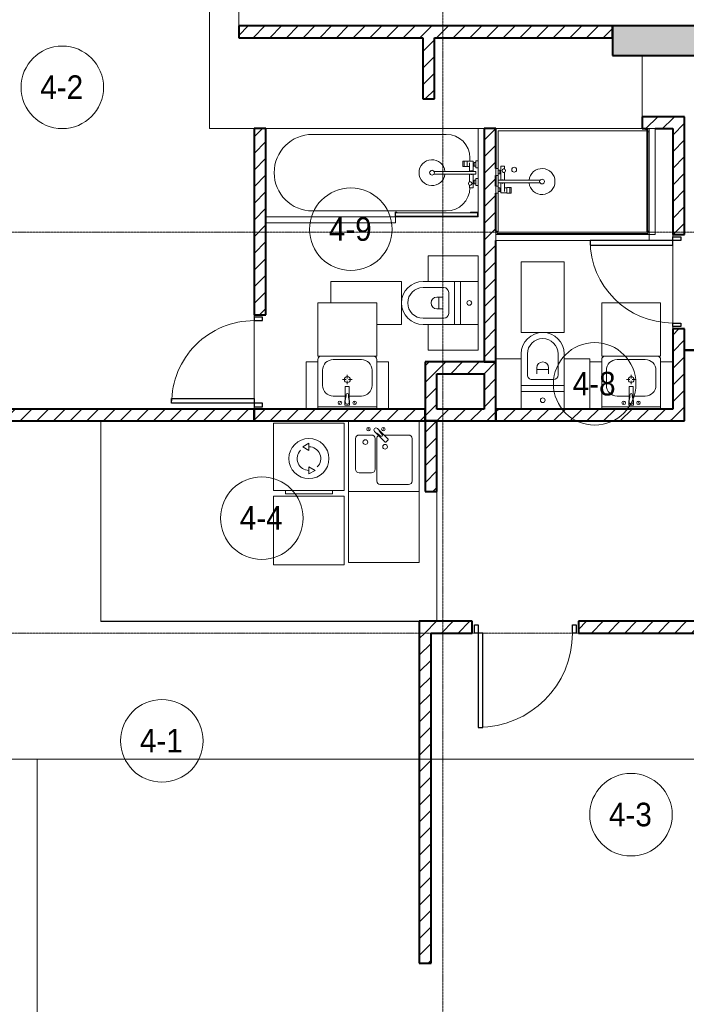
# Model space of a CAD drawing. Header units: millimetres. Extents: x 5617 to 132318, y 7718 to 193536.
# Tile 7 of 81: x 30072 to 35726, y 15652 to 24002. Entities that reach past the tile are written whole.
import ezdxf

# ---------------------------------------------------------------- set-up
doc = ezdxf.new("R2010")
doc.units = ezdxf.units.MM
doc.linetypes.add('ADSK_Линия сетки', pattern=[25, 20, -2.5, 0, -2.5])
doc.linetypes.add('Линия сетки', pattern=[25, 20, -2.5, 0, -2.5])
for name, color, linetype, lineweight in [('Двери', 7, 'Continuous', 18), ('Марки помещений', 7, 'Continuous', 20), ('Мебель', 7, 'Continuous', 18), ('Оси', 7, 'Continuous', 9), ('Перекрытия', 7, 'Continuous', 18), ('Сантехнические приборы', 7, 'Continuous', 18), ('Стены', 7, 'Continuous', 18), ('Стены разрез', 7, 'Continuous', 40), ('Стены штриховка', 7, 'Continuous', 40), ('Форма', 7, 'Continuous', 18), ('Электрооборудование', 7, 'Continuous', 18)]:
    doc.layers.add(name, color=color, linetype=linetype, lineweight=lineweight)
doc.styles.add('Arial_3', font='arial.ttf', dxfattribs={"width": 0.9, "height": 200})
pattern_1 = [(45, (0, 0), (-70.71068, 70.71068), [])]

# ---------------------------------------------------------------- blocks, each defined once
blk = doc.blocks.new('A_DOR_Door - Вн_3_Одинарная_900x2100-3023097-МКСС_К4_L13_45_000_')
at = {"layer": 'Двери', "color": 253, "lineweight": 30, "true_color": 0xaaaaaa}
for p, q in [((-430, 20), (-400, 20)), ((-430, -50), (-430, 20)), ((-400, 20), (-400, -50)), ((400, -50), (400, 20)), ((400, 20), (430, 20)), ((430, 20), (430, -50)), ((-400, -50), (-430, -50)), ((-400, -50), (-400, -850)), ((-360, -50), (-400, -50)), ((-400, -50), (-400, -850)), ((-360, -850), (-360, -50)), ((430, -50), (400, -50)), ((-400, -850), (-360, -850))]:
    blk.add_line(p, q, dxfattribs=at)
at = {"layer": 'Двери', "color": 254, "lineweight": 9, "true_color": 0xd4d4d4}
blk.add_arc((-400, -50), 800, 270, 0, dxfattribs=at)
blk = doc.blocks.new('A_DOR_Door - Вн_3_Одинарная_800x2100-3022588-МКСС_К4_L13_45_000_')
at = {"layer": 'Двери', "color": 253, "lineweight": 30, "true_color": 0xaaaaaa}
for p, q in [((-350, 50), (-350, 750)), ((-350, 750), (-310, 750)), ((-350, 50), (-350, 750)), ((-310, 750), (-310, 50)), ((-380, 50), (-380, -20)), ((-350, 50), (-380, 50)), ((-310, 50), (-350, 50)), ((-350, -20), (-350, 50)), ((380, 50), (350, 50)), ((350, 50), (350, -20)), ((380, -20), (380, 50)), ((-380, -20), (-350, -20)), ((350, -20), (380, -20))]:
    blk.add_line(p, q, dxfattribs=at)
at = {"layer": 'Двери', "color": 254, "lineweight": 9, "true_color": 0xd4d4d4}
blk.add_arc((-350, 50), 700, 360, 90, dxfattribs=at)
blk = doc.blocks.new('A_DOR_Door - Вн_3_Одинарная_800x2100-3022948-МКСС_К4_L13_45_000_')
at = {"layer": 'Двери', "color": 253, "lineweight": 30, "true_color": 0xaaaaaa}
for p, q in [((-380, 20), (-350, 20)), ((-380, -50), (-380, 20)), ((-350, 20), (-350, -50)), ((350, -50), (350, 20)), ((350, 20), (380, 20)), ((380, 20), (380, -50)), ((-350, -50), (-380, -50)), ((-350, -50), (-350, -750)), ((-310, -50), (-350, -50)), ((-350, -50), (-350, -750)), ((-310, -750), (-310, -50)), ((380, -50), (350, -50)), ((-350, -750), (-310, -750))]:
    blk.add_line(p, q, dxfattribs=at)
at = {"layer": 'Двери', "color": 254, "lineweight": 9, "true_color": 0xd4d4d4}
blk.add_arc((-350, -50), 700, 270, 0, dxfattribs=at)
blk = doc.blocks.new('MR_Душевой поддон - Санузел с душем_900х1300-2515856-МКСС_К4_L13_45_000_')
at = {"layer": 'Сантехнические приборы', "color": 253, "true_color": 0xaaaaaa}
for p, q in [((-70, 0), (-100, 0)), ((-70, -10), (-70, 0)), ((310, 0), (250.2, 0)), ((250.2, 0), (250.2, -20)), ((310, -20), (310, 0)), ((459.8, 0), (400, 0)), ((400, 0), (400, -20)), ((459.8, -20), (459.8, 0)), ((-100, -30), (-90, -30)), ((-90, -30), (-90, -10)), ((-90, -10), (-70, -10)), ((-80, -10), (-90, -10)), ((-90, -10), (-90, -1290)), ((-80, -1280), (-80, -10)), ((250.2, -20), (-80, -20)), ((250.2, -20), (310, -20)), ((266.7, -42), (253.8, -42)), ((253.8, -42), (253.8, -92.5)), ((296, -20), (264, -20)), ((264, -20), (264, -34)), ((264, -34), (296, -34)), ((293.6, -34), (266.7, -34)), ((266.7, -34), (266.7, -42)), ((338.7, -42), (266.7, -42)), ((266.7, -42), (293.6, -42)), ((266.7, -73.7), (338.7, -73.7)), ((293.6, -42), (293.6, -34)), ((296, -34), (296, -20)), ((296.6, -92.5), (296.6, -73.7)), ((338.7, -20), (310, -20)), ((361.3, -20), (338.7, -20)), ((338.7, -20), (338.7, -375.1)), ((400, -20), (361.3, -20)), ((361.3, -375.1), (361.3, -20)), ((479.1, -42), (361.3, -42)), ((361.3, -73.7), (428.7, -73.7)), ((400, -20), (459.8, -20)), ((446, -20), (414, -20)), ((414, -20), (414, -34)), ((414, -34), (446, -34)), ((443.3, -34), (416.4, -34)), ((416.4, -34), (416.4, -42)), ((416.4, -42), (443.3, -42)), ((443.3, -42), (443.3, -34)), ((446, -34), (446, -20)), ((455.7, -73.7), (479.1, -73.7)), ((780, -20), (459.8, -20)), ((479.1, -73.7), (479.1, -42)), ((780, -1280), (780, -20)), ((800, -1240), (800, 0)), ((298.9, -92.5), (251.9, -92.5)), ((251.9, -92.5), (251.9, -120)), ((251.9, -120), (298.9, -120)), ((298.9, -120), (251.9, -120)), ((251.9, -120), (251.9, -129.1)), ((251.9, -129.1), (298.9, -129.1)), ((253.8, -92.5), (296.6, -92.5)), ((298.9, -120), (298.9, -92.5)), ((298.9, -129.1), (298.9, -120)), ((-90, -1270), (-100, -1270)), ((-90, -1290), (-90, -1270)), ((-70, -1290), (-90, -1290)), ((-90, -1290), (790, -1290)), ((790, -1280), (-80, -1280)), ((-70, -1300), (-70, -1290)), ((790, -1290), (770, -1290)), ((770, -1290), (770, -1300)), ((800, -1270), (790, -1270)), ((790, -1270), (790, -1290)), ((790, -1290), (790, -1280)), ((800, -1300), (800, -1270))]:
    blk.add_line(p, q, dxfattribs=at)
for centre, radius, start, end in [((350, -56.1), 15.5, 137.00933, 222.99067), ((350, -56.1), 15.5, 317.00933, 42.99067), ((442.2, -67.2), 15, 334.04828, 205.95172), ((442.2, -67.2), 15, 0, 180), ((442.2, -67.2), 15, 180, 360), ((450, -155.2), 20.9, 0, 180), ((450, -155.2), 20.9, 180, 0), ((350, -391.5), 110, 95.91598, 84.08402), ((350, -391.5), 20, 0, 180), ((350, -391.5), 20, 180, 360), ((350, -391.5), 20, 55.4667, 124.5333)]:
    blk.add_arc(centre, radius, start, end, dxfattribs=at)
blk = doc.blocks.new('MR_Зона обслуживания - MR_Зона обслуживания-2638758-МКСС_К4_L13_45_000_')
at = {"layer": 'Мебель', "lineweight": 9}
for p, q in [((450, 0), (-450, 0)), ((-450, 0), (-450, -50)), ((450, -50), (450, 0)), ((-450, -50), (450, -50))]:
    blk.add_line(p, q, dxfattribs=at)
blk = doc.blocks.new('MR_Зона обслуживания - MR_Зона обслуживания-2638770-МКСС_К4_L13_45_000_')
at = {"layer": 'Мебель', "lineweight": 9}
for p, q in [((650, 0), (-650, 0)), ((-650, 0), (-650, -50)), ((650, -50), (650, 0)), ((-650, -50), (150, -50))]:
    blk.add_line(p, q, dxfattribs=at)
blk = doc.blocks.new('MR_Стиральная машина - Стиральная машина_600-V24-МКСС_К4_L13_45_000_')
at = {"layer": 'Электрооборудование', "color": 253, "true_color": 0xaaaaaa}
for p, q in [((300, 0), (-300, 0)), ((-300, 0), (-300, -570)), ((300, -570), (300, 0)), ((0, -170), (-52, -200)), ((-52, -200), (0, -230)), ((0, -230), (0, -170)), ((0, -370), (0, -430)), ((52, -400), (0, -370)), ((0, -430), (52, -400)), ((-300, -570), (300, -570)), ((-200, -570), (-200, -600)), ((200, -600), (200, -570)), ((-200, -600), (200, -600))]:
    blk.add_line(p, q, dxfattribs=at)
for radius, start, end in [(170, 360, 180), (100, 135, 270), (100, 315, 90), (170, 180, 360)]:
    blk.add_arc((0, -300), radius, start, end, dxfattribs=at)
blk = doc.blocks.new('MR_Зона обслуживания - MR_Зона обслуживания-2638756-МКСС_К4_L13_45_000_')
at = {"layer": 'Мебель', "lineweight": 9}
for p, q in [((300, 0), (-300, 0)), ((-300, 0), (-300, -580)), ((300, -580), (300, 0)), ((-300, -580), (300, -580))]:
    blk.add_line(p, q, dxfattribs=at)
blk = doc.blocks.new('MR_Унитаз напольный - Санузел с ванной-V25-МКСС_К4_L13_45_000_')
at = {"layer": 'Сантехнические приборы', "color": 253, "true_color": 0xaaaaaa}
for p, q in [((-182.5, 200), (-182.5, 50)), ((182.5, 50), (182.5, 200)), ((-182.5, 50), (182.5, 50)), ((182.5, 50), (-182.5, 50)), ((-182.5, 50), (-182.5, 0)), ((-182.5, 0), (182.5, 0)), ((182.5, 0), (182.5, 50)), ((182.5, 0), (-182.5, 0)), ((-182.5, 0), (-182.5, -267.5)), ((-90, -50), (90, -50)), ((182.5, -267.5), (182.5, 0)), ((-130, -267.5), (-130, -90)), ((-50, -150), (-50, -100)), ((-50, -135), (50, -135)), ((50, -100), (50, -150)), ((130, -90), (130, -267.5))]:
    blk.add_line(p, q, dxfattribs=at)
for centre, radius, start, end in [((0, 125), 20, 0, 180), ((0, 125), 20, 180, 0), ((-90, -90), 40, 90, 180), ((90, -90), 40, 360, 90), ((0, -150), 50, 180, 0), ((0, -267.5), 182.5, 180, 360), ((0, -267.5), 130, 180, 0)]:
    blk.add_arc(centre, radius, start, end, dxfattribs=at)
blk = doc.blocks.new('MR_Зона обслуживания - MR_Зона обслуживания-2638726-МКСС_К4_L13_45_000_')
at = {"layer": 'Мебель', "lineweight": 9}
for p, q in [((182.5, 0), (-182.5, 0)), ((-182.5, 0), (-182.5, -600)), ((182.5, -600), (182.5, 0)), ((-182.5, -600), (182.5, -600))]:
    blk.add_line(p, q, dxfattribs=at)
blk = doc.blocks.new('MR_Зона обслуживания - MR_Зона обслуживания-V26-МКСС_К4_L13_45_000_')
at = {"layer": 'Мебель', "lineweight": 9}
blk.add_line((-108.8, -425), (106.3, -425), dxfattribs=at)
blk = doc.blocks.new('MR_Зона обслуживания - MR_Зона обслуживания-V27-МКСС_К4_L13_45_000_')
at = {"layer": 'Мебель', "lineweight": 9}
for p, q in [((-108.75, -400), (-108.75, -425)), ((-108.75, -425), (108.75, -425))]:
    blk.add_line(p, q, dxfattribs=at)
blk = doc.blocks.new('MR_Тумба-Умывальник с зеркалом - Тумба-умывальник_500-V28-МКСС_К4_L13_45_000_')
at = {"layer": 'Сантехнические приборы', "color": 253, "true_color": 0xaaaaaa}
for p, q in [((-250, 400), (-250, 420)), ((-120, 420), (120, 420)), ((250, 420), (250, 400)), ((-210, 200), (-210, 330)), ((0, 290), (0, 260)), ((210, 330), (210, 200)), ((-10, 250), (-40, 250)), ((-17, 73.1), (-17, 187.9)), ((-14, 190.9), (14, 190.9)), ((0, 210), (0, 240)), ((40, 250), (10, 250)), ((17, 187.9), (17, 73.1)), ((-17, 110), (-120, 110)), ((120, 110), (17, 110)), ((-250, 20), (250, 20)), ((-69.7, 39.8), (-55.6, 66.3)), ((-20, 73.1), (-17, 73.1)), ((-20, 33.1), (-20, 73.1)), ((20, 33.1), (-20, 33.1)), ((-17, 60), (-17, 73.1)), ((17, 73.1), (17, 60)), ((17, 73.1), (20, 73.1)), ((20, 73.1), (20, 33.1)), ((69.7, 39.8), (55.6, 66.3))]:
    blk.add_line(p, q, dxfattribs=at)
for centre, radius, start, end in [((-220, 420), 30, 90, 180), ((-120, 330), 90, 90, 180), ((120, 330), 90, 0, 90), ((220, 420), 30, 0, 90), ((0, 250), 25, 360, 180), ((-120, 200), 90, 180, 270), ((0, 250), 25, 180, 360), ((-14, 187.9), 3, 90, 180), ((-14, 187.9), 3, 105, 165), ((14, 187.9), 3, 0, 90), ((14, 187.9), 3, 15, 75), ((120, 200), 90, 270, 0), ((-217.6, 129.9), 208.5, 344.18231, 358.4054), ((0, 124.1), 9.19, 0, 180), ((217.6, 129.9), 208.5, 181.5946, 195.81769), ((-62.7, 53.1), 15, 0, 180), ((-62.7, 53.1), 15, 180, 0), ((0, 60), 17, 180, 0), ((62.7, 53.1), 15, 0, 180), ((62.7, 53.1), 15, 180, 0)]:
    blk.add_arc(centre, radius, start, end, dxfattribs=at)
blk = doc.blocks.new('MR_Зона обслуживания - MR_Зона обслуживания-2638754-МКСС_К4_L13_45_000_')
at = {"layer": 'Мебель', "lineweight": 9}
for p, q in [((250, 450), (-250, 450)), ((-250, 450), (-250, 0)), ((250, 0), (250, 450)), ((-250, 0), (250, 0))]:
    blk.add_line(p, q, dxfattribs=at)
blk = doc.blocks.new('MR_Зона обслуживания - MR_Зона обслуживания-V4-МКСС_К4_L13_45_000_')
at = {"layer": 'Мебель', "lineweight": 9}
for p, q in [((50, 400), (-50, 400)), ((-50, 400), (-50, 0)), ((50, 0), (50, 400))]:
    blk.add_line(p, q, dxfattribs=at)
blk = doc.blocks.new('MR_Ванна - Санузел с ванной_1800x750-2515842-МКСС_К4_L13_45_000_')
at = {"layer": 'Сантехнические приборы', "color": 253, "true_color": 0xaaaaaa}
for p, q in [((900, 0), (-900, 0)), ((900, -275.2), (900, 0)), ((-505, -50), (630, -50)), ((830, -250), (830, -278.8)), ((780, -276.9), (770.9, -276.9)), ((770.9, -276.9), (770.9, -323.9)), ((770.9, -323.9), (780, -323.9)), ((807.5, -276.9), (780, -276.9)), ((780, -276.9), (780, -323.9)), ((780, -323.9), (780, -276.9)), ((780, -323.9), (807.5, -323.9)), ((807.5, -323.9), (807.5, -276.9)), ((858, -278.8), (807.5, -278.8)), ((807.5, -278.8), (807.5, -321.6)), ((807.5, -321.6), (826.3, -321.6)), ((826.3, -291.7), (826.3, -363.7)), ((858, -291.7), (858, -278.8)), ((858, -363.7), (858, -291.7)), ((866, -291.7), (858, -291.7)), ((858, -291.7), (858, -318.6)), ((858, -318.6), (866, -318.6)), ((880, -289), (866, -289)), ((866, -289), (866, -321)), ((866, -318.6), (866, -291.7)), ((866, -321), (880, -321)), ((900, -275.2), (880, -275.2)), ((880, -275.2), (880, -335)), ((880, -321), (880, -289)), ((900, -335), (900, -275.2)), ((880, -363.7), (524.9, -363.7)), ((524.9, -386.3), (880, -386.3)), ((826.3, -386.3), (826.3, -453.7)), ((858, -504.1), (858, -386.3)), ((880, -335), (900, -335)), ((880, -386.3), (880, -363.7)), ((900, -425), (900, -335)), ((826.3, -480.7), (826.3, -504.1)), ((858, -441.4), (858, -468.3)), ((866, -441.4), (858, -441.4)), ((858, -468.3), (866, -468.3)), ((866, -439), (866, -471)), ((880, -439), (866, -439)), ((866, -468.3), (866, -441.4)), ((866, -471), (880, -471)), ((880, -425), (880, -484.8)), ((900, -425), (880, -425)), ((880, -471), (880, -439)), ((880, -484.8), (900, -484.8)), ((900, -484.8), (900, -425)), ((900, -710), (900, -484.8)), ((826.3, -504.1), (858, -504.1)), ((630, -700), (-505, -700)), ((195, -710), (195, -750.1)), ((210, -710), (195, -710)), ((195, -750.1), (210, -750.1)), ((200, -745.1), (200, -715)), ((200, -715), (210, -715)), ((895, -715), (200, -715)), ((200, -715), (200, -745.1)), ((210, -745.1), (200, -745.1)), ((200, -745.1), (895, -745.1)), ((210, -715), (210, -710)), ((210, -750.1), (210, -745.1)), ((210, -750), (885, -750)), ((900, -710), (835, -710)), ((835, -710), (835, -715)), ((835, -715), (895, -715)), ((895, -745.1), (885, -745.1)), ((885, -745.1), (885, -750)), ((885, -750), (900, -750)), ((895, -715), (895, -745.1)), ((895, -745.1), (895, -715)), ((900, -750), (900, -710))]:
    blk.add_line(p, q, dxfattribs=at)
for centre, radius, start, end in [((-505, -375), 325, 90, 270), ((630, -250), 200, 360, 90), ((508.5, -375), 110, 5.91598, 354.08402), ((508.5, -375), 20, 90, 270), ((508.5, -375), 20, 270, 90), ((508.5, -375), 20, 325.4667, 34.5333), ((843.9, -375), 15.5, 47.00933, 132.99067), ((843.9, -375), 15.5, 227.00933, 312.99067), ((832.8, -467.2), 15, 90, 270), ((832.8, -467.2), 15, 244.04828, 115.95172), ((832.8, -467.2), 15, 270, 90), ((630, -500), 200, 270, 358.81432)]:
    blk.add_arc(centre, radius, start, end, dxfattribs=at)
blk = doc.blocks.new('MR_Зона обслуживания - MR_Зона обслуживания-V29-МКСС_К4_L13_45_000_')
at = {"layer": 'Мебель', "lineweight": 9}
for p, q in [((545.1, 0), (-550, 0)), ((-550, -50), (550, -50)), ((550, -50), (550, -0.1))]:
    blk.add_line(p, q, dxfattribs=at)
blk = doc.blocks.new('MR_Унитаз напольный - Санузел с ванной-2638740-МКСС_К4_L13_45_000_')
at = {"layer": 'Сантехнические приборы', "color": 253, "true_color": 0xaaaaaa}
for p, q in [((-182.5, 0), (-182.5, 267.5)), ((-130, 267.5), (-130, 90)), ((130, 90), (130, 267.5)), ((182.5, 267.5), (182.5, 0)), ((-50, 150), (-50, 100)), ((-50, 135), (50, 135)), ((50, 100), (50, 150)), ((182.5, 0), (-182.5, 0)), ((-182.5, -50), (-182.5, 0)), ((-182.5, 0), (182.5, 0)), ((-90, 50), (90, 50)), ((182.5, 0), (182.5, -50)), ((-182.5, -50), (182.5, -50)), ((-182.5, -200), (-182.5, -50)), ((182.5, -50), (-182.5, -50)), ((182.5, -50), (182.5, -200)), ((182.5, -200), (-182.5, -200))]:
    blk.add_line(p, q, dxfattribs=at)
for centre, radius, start, end in [((0, 267.5), 182.5, 0, 180), ((0, 267.5), 130, 360, 180), ((0, 150), 50, 360, 180), ((-90, 90), 40, 180, 270), ((90, 90), 40, 270, 360), ((0, -125), 20, 360, 180), ((0, -125), 20, 180, 360)]:
    blk.add_arc(centre, radius, start, end, dxfattribs=at)
blk = doc.blocks.new('MR_Зона обслуживания - MR_Зона обслуживания-V30-МКСС_К4_L13_45_000_')
at = {"layer": 'Мебель', "lineweight": 9}
for p, q in [((182.5, 600), (0, 600)), ((182.5, 0), (182.5, 600)), ((-182.5, 210), (-182.5, 0)), ((-182.5, 0), (182.5, 0))]:
    blk.add_line(p, q, dxfattribs=at)
blk = doc.blocks.new('MR_Зона обслуживания - MR_Зона обслуживания-2638742-МКСС_К4_L13_45_000_')
at = {"layer": 'Мебель', "lineweight": 9}
for p, q in [((108.75, 425), (-108.75, 425)), ((108.75, 0), (108.75, 425)), ((-108.75, 0), (108.75, 0))]:
    blk.add_line(p, q, dxfattribs=at)
blk = doc.blocks.new('MR_Зона обслуживания - MR_Зона обслуживания-V3-МКСС_К4_L13_45_000_')
at = {"layer": 'Мебель', "lineweight": 9}
for p, q in [((108.75, 425), (-108.75, 425)), ((-108.75, 425), (-108.75, 0)), ((-108.75, 0), (108.75, 0))]:
    blk.add_line(p, q, dxfattribs=at)
blk = doc.blocks.new('MR_Мойка - Кухонная мойка-2515860-МКСС_К4_L13_45_000_')
at = {"layer": 'Сантехнические приборы', "color": 253, "true_color": 0xaaaaaa}
for p, q in [((-300, 50), (-300, -550)), ((-300, 50), (-300, -550)), ((300, -550), (300, 50)), ((-104, -70), (-210, -70)), ((-136.7, -6.7), (-122.6, -33.3)), ((-79, -39), (-69.8, -48.2)), ((-69.8, -48.2), (11.4, -129.4)), ((-45.7, -24.2), (-55, -14.9)), ((35.5, -105.4), (-45.7, -24.2)), ((2.7, -6.7), (-11.4, -33.3)), ((210, -70), (0.1, -70)), ((-240, -100), (-240, -360)), ((-74, -360), (-74, -100)), ((-60, -100), (-60, -460)), ((15.7, -129.4), (35.5, -109.6)), ((240, -460), (240, -100)), ((-210, -390), (-104, -390)), ((-30, -490), (210, -490)), ((-300, -550), (300, -550))]:
    blk.add_line(p, q, dxfattribs=at)
for centre, radius, start, end in [((-210, -100), 30, 90, 180), ((-129.7, -20), 15, 360, 180), ((-129.7, -20), 15, 180, 360), ((-104, -100), 30, 360, 90), ((-67, -26.9), 17, 45, 225), ((-171.5, -230.2), 208.5, 46.5946, 60.81769), ((-30, -100), 30, 118.55106, 180), ((136.3, 77.5), 208.5, 209.18231, 223.4054), ((-21.7, -72.3), 9.19, 225, 45), ((-4.3, -20), 15, 360, 180), ((-4.3, -20), 15, 180, 360), ((210, -100), 30, 360, 90), ((-157, -130), 20, 360, 180), ((-157, -130), 20, 180, 360), ((10, -170), 20, 360, 180), ((13.5, -127.3), 3, 225, 315), ((13.5, -127.3), 3, 225, 315), ((33.3, -107.5), 3, 315, 45), ((33.3, -107.5), 3, 315, 45), ((10, -170), 20, 180, 360), ((-210, -360), 30, 180, 270), ((-104, -360), 30, 270, 360), ((-30, -460), 30, 180, 270), ((210, -460), 30, 270, 360)]:
    blk.add_arc(centre, radius, start, end, dxfattribs=at)
blk = doc.blocks.new('MR_Зона обслуживания - MR_Зона обслуживания-2638748-МКСС_К4_L13_45_000_')
at = {"layer": 'Мебель', "lineweight": 9}
for p, q in [((300, 0), (-300, 0)), ((-300, 0), (-300, -600)), ((300, -600), (300, 0)), ((-300, -600), (300, -600))]:
    blk.add_line(p, q, dxfattribs=at)
blk = doc.blocks.new('135_SLK_K4_AR_rvt-1-МКСС_К4_L13_45_000_')
at = {"layer": 'Стены разрез', "lineweight": 9, "true_color": 0xaaaaaa}
h = blk.add_hatch(dxfattribs=at)
h.set_pattern_fill('FP_3', color=253, style=0, pattern_type=2)
h.set_pattern_definition(pattern_1)
h.paths.add_polyline_path([(100680, 23850), (102190, 23850), (102190, 23950), (99020, 23950), (99020, 23850), (100580, 23850)])
at = {"layer": 'Стены разрез', "lineweight": 18, "true_color": 0xcbcbcb}
h = blk.add_hatch(color=9, dxfattribs=at)
h.paths.add_polyline_path([(102190, 23700), (103250, 23700), (103250, 23950), (102190, 23950), (102190, 23790)])
h.paths.add_polyline_path([(104350, 23700), (105250, 23700), (105250, 23950), (104350, 23950), (104350, 23790)])
at = {"layer": 'Стены разрез', "lineweight": 9, "true_color": 0xaaaaaa}
h = blk.add_hatch(dxfattribs=at)
h.set_pattern_fill('FP_3', color=253, style=0, pattern_type=2)
h.set_pattern_definition(pattern_1)
h.paths.add_polyline_path([(100680, 23330), (100680, 23850), (100580, 23850), (100580, 23330)])
h = blk.add_hatch(dxfattribs=at)
h.set_pattern_fill('FP_3', color=253, style=0, pattern_type=2)
h.set_pattern_definition(pattern_1)
h.paths.add_polyline_path([(102500, 23080), (102700, 23080), (102700, 23180), (102440, 23180), (102440, 23080), (102490, 23080)])
h = blk.add_hatch(dxfattribs=at)
h.set_pattern_fill('FP_3', color=253, style=0, pattern_type=2)
h.set_pattern_definition(pattern_1)
h.paths.add_polyline_path([(102800, 20600), (102800, 21380), (102700, 21380), (102700, 20600)])
h.paths.add_polyline_path([(102700, 22180), (102800, 22180), (102800, 23180), (102700, 23180), (102700, 22956.4)])
h = blk.add_hatch(dxfattribs=at)
h.set_pattern_fill('FP_3', color=253, style=0, pattern_type=2)
h.set_pattern_definition(pattern_1)
h.paths.add_polyline_path([(99150, 20600), (99250, 20600), (99250, 20700), (99150, 20700)])
h.paths.add_polyline_path([(99150, 21500), (99250, 21500), (99250, 23080), (99150, 23080), (99150, 21760.5)])
h = blk.add_hatch(dxfattribs=at)
h.set_pattern_fill('FP_3', color=253, style=0, pattern_type=2)
h.set_pattern_definition(pattern_1)
h.paths.add_polyline_path([(101100, 21100), (101200, 21100), (101200, 23080), (101100, 23080), (101100, 21162.6)])
h = blk.add_hatch(dxfattribs=at)
h.set_pattern_fill('FP_3', color=253, style=0, pattern_type=2)
h.set_pattern_definition(pattern_1)
h.paths.add_polyline_path([(100600, 20600), (100700, 20600), (100700, 21100), (100600, 21100)])
h = blk.add_hatch(dxfattribs=at)
h.set_pattern_fill('FP_3', color=253, style=0, pattern_type=2)
h.set_pattern_definition(pattern_1)
h.paths.add_polyline_path([(100700, 21000), (101100, 21000), (101100, 21100), (100700, 21100)])
h = blk.add_hatch(dxfattribs=at)
h.set_pattern_fill('FP_3', color=253, style=0, pattern_type=2)
h.set_pattern_definition(pattern_1)
h.paths.add_polyline_path([(101200, 20700), (101200, 21100), (101100, 21100), (101100, 20700)])
h = blk.add_hatch(dxfattribs=at)
h.set_pattern_fill('FP_3', color=253, style=0, pattern_type=2)
h.set_pattern_definition(pattern_1)
h.paths.add_polyline_path([(99150, 20600), (99150, 20700), (97000, 20700), (97000, 20600)])
h.paths.add_polyline_path([(96100, 20600), (96100, 20700), (96049.8, 20700), (96049.8, 20600)])
h = blk.add_hatch(dxfattribs=at)
h.set_pattern_fill('FP_3', color=253, style=0, pattern_type=2)
h.set_pattern_definition(pattern_1)
h.paths.add_polyline_path([(100600, 20600), (100600, 20700), (99250, 20700), (99250, 20600), (100445, 20600)])
h = blk.add_hatch(dxfattribs=at)
h.set_pattern_fill('FP_3', color=253, style=0, pattern_type=2)
h.set_pattern_definition(pattern_1)
h.paths.add_polyline_path([(101200, 20600), (101200, 20700), (100700, 20700), (100700, 20600), (100782.3, 20600)])
h = blk.add_hatch(dxfattribs=at)
h.set_pattern_fill('FP_3', color=253, style=0, pattern_type=2)
h.set_pattern_definition(pattern_1)
h.paths.add_polyline_path([(101794.3, 20600), (102700, 20600), (102700, 20700), (101200, 20700), (101200, 20600), (101625.6, 20600)])
h = blk.add_hatch(dxfattribs=at)
h.set_pattern_fill('FP_3', color=253, style=0, pattern_type=2)
h.set_pattern_definition(pattern_1)
h.paths.add_polyline_path([(100700, 20000), (100700, 20600), (100600, 20600), (100600, 20000)])
h = blk.add_hatch(dxfattribs=at)
h.set_pattern_fill('FP_3', color=253, style=0, pattern_type=2)
h.set_pattern_definition(pattern_1)
h.paths.add_polyline_path([(104350, 18800), (104350, 18900), (101900, 18900), (101900, 18800), (102131.6, 18800)])
h.paths.add_polyline_path([(100550, 18800), (101000, 18800), (101000, 18900), (100550, 18900)])
h = blk.add_hatch(dxfattribs=at)
h.set_pattern_fill('FP_3', color=253, style=0, pattern_type=2)
h.set_pattern_definition(pattern_1)
h.paths.add_polyline_path([(100650, 16000), (100650, 18800), (100550, 18800), (100550, 16000)])
at = {"layer": 'Перекрытия', "color": 253, "true_color": 0xaaaaaa}
for p, q in [((99020, 25550), (99020, 23950)), ((98770, 23080), (98770, 24150)), ((102440, 23700), (102440, 23180)), ((99150, 23080), (98770, 23080)), ((101100, 23080), (99250, 23080)), ((102440, 23080), (101200, 23080)), ((102700, 22180), (102700, 22160)), ((102700, 22160), (102700, 22180)), ((102700, 22090), (102700, 21430)), ((102700, 21430), (102700, 22090)), ((99150, 21480), (99150, 21500)), ((99150, 21500), (99150, 21480)), ((99150, 20790), (99150, 21450)), ((99150, 21450), (99150, 20790)), ((102700, 21400), (102700, 21380)), ((102700, 21380), (102700, 21400)), ((99150, 20700), (99150, 20720)), ((99150, 20720), (99150, 20700))]:
    blk.add_line(p, q, dxfattribs=at)
at = {"layer": 'Стены', "color": 253, "true_color": 0xaaaaaa}
for p, q in [((97849.6, 18900.4), (97849.6, 20600)), ((97850.4, 20600), (97850.4, 18900.4)), ((100699.6, 18900), (100699.6, 20000)), ((100700.4, 20000), (100700.4, 18900)), ((97849.6, 18900.4), (97849.6, 18899.6)), ((100550, 18899.6), (97849.6, 18899.6)), ((97850.4, 18900.4), (100550, 18900.4))]:
    blk.add_line(p, q, dxfattribs=at)
at = {"layer": 'Стены разрез', "color": 253, "true_color": 0xaaaaaa}
for p, q in [((102190, 23950), (99020, 23950)), ((99020, 23950), (99020, 23850)), ((103250, 23950), (102190, 23950)), ((102190, 23950), (102190, 23700)), ((102190, 23850), (102190, 23950)), ((99020, 23850), (100580, 23850)), ((100580, 23850), (100580, 23330)), ((100680, 23850), (102190, 23850)), ((100680, 23330), (100680, 23850)), ((102190, 23700), (103250, 23700)), ((100580, 23330), (100680, 23330)), ((102700, 23180), (102440, 23180)), ((102440, 23180), (102440, 23080)), ((102800, 23180), (102700, 23180)), ((102800, 22180), (102800, 23180)), ((99150, 23080), (99150, 21500)), ((99250, 23080), (99150, 23080)), ((99250, 21500), (99250, 23080)), ((101100, 23080), (101100, 21100)), ((101200, 23080), (101100, 23080)), ((101200, 22739.8), (101200, 23080)), ((102440, 23080), (102470, 23080)), ((102550, 23080), (102700, 23080)), ((102700, 23080), (102700, 22180)), ((101200, 22590), (101200, 22680)), ((101200, 22210), (101200, 22530.2)), ((102700, 22180), (102800, 22180)), ((101200, 21100), (101200, 22130)), ((99150, 21500), (99250, 21500)), ((102700, 21380), (102700, 20700)), ((102800, 21380), (102700, 21380)), ((102800, 21200.4), (102800, 21380)), ((104350, 21200.4), (102800, 21200.4)), ((102800, 20600), (102800, 21199.6)), ((102800, 21199.6), (104350, 21199.6)), ((100600, 21100), (100600, 20600)), ((100700, 21100), (100600, 21100)), ((101100, 21100), (100700, 21100)), ((101100, 21100), (101200, 21100)), ((101200, 21100), (101100, 21100)), ((101200, 20700), (101200, 21100)), ((100700, 21000), (101100, 21000)), ((100700, 20700), (100700, 21000)), ((101100, 21000), (101100, 20700)), ((99150, 20700), (97000, 20700)), ((99150, 20700), (99150, 20600)), ((99250, 20700), (99150, 20700)), ((99150, 20600), (99150, 20700)), ((100600, 20700), (99250, 20700)), ((100600, 20600), (100600, 20700)), ((101100, 20700), (100700, 20700)), ((101200, 20600), (101200, 20700)), ((102700, 20700), (101200, 20700)), ((101200, 20700), (101200, 20600)), ((97000, 20600), (99150, 20600)), ((99150, 20600), (99250, 20600)), ((99250, 20600), (100600, 20600)), ((100600, 20600), (100700, 20600)), ((100600, 20600), (100600, 20000)), ((100700, 20600), (100600, 20600)), ((100700, 20600), (101200, 20600)), ((100700, 20000), (100700, 20600)), ((101200, 20600), (102700, 20600)), ((102700, 20600), (102800, 20600)), ((100600, 20000), (100700, 20000)), ((101000, 18900), (100550, 18900)), ((100550, 18900), (100550, 18800)), ((101000, 18800), (101000, 18900)), ((104350, 18900), (101900, 18900)), ((101900, 18900), (101900, 18800)), ((100550, 18800), (100550, 16000)), ((100650, 18800), (101000, 18800)), ((100650, 16000), (100650, 18800)), ((101900, 18800), (104350, 18800)), ((100550, 16000), (100650, 16000))]:
    blk.add_line(p, q, dxfattribs=at)
at = {"layer": 'Стены штриховка', "color": 253, "true_color": 0xaaaaaa}
blk.add_line((102800, 21200.4), (102800, 21199.6), dxfattribs=at)
at = {"layer": 'Двери', "color": 253, "lineweight": 18, "true_color": 0xaaaaaa}
for name, p, rotation in [('A_DOR_Door - Вн_3_Одинарная_800x2100-3022948-МКСС_К4_L13_45_000_', (102750, 21780), 270), ('A_DOR_Door - Вн_3_Одинарная_800x2100-3022588-МКСС_К4_L13_45_000_', (99200, 21100), 90)]:
    blk.add_blockref(name, p, dxfattribs=dict(at, rotation=rotation))
blk.add_blockref('A_DOR_Door - Вн_3_Одинарная_900x2100-3023097-МКСС_К4_L13_45_000_', (101450, 18850), dxfattribs=at)
at = {"layer": 'Мебель', "color": 253, "lineweight": 18, "true_color": 0xaaaaaa}
for name, p, rotation in [('MR_Зона обслуживания - MR_Зона обслуживания-2638758-МКСС_К4_L13_45_000_', (102500, 22630), 90.00000000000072), ('MR_Зона обслуживания - MR_Зона обслуживания-2638742-МКСС_К4_L13_45_000_', (101050, 21891.2), 89.9999999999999), ('MR_Зона обслуживания - MR_Зона обслуживания-2638726-МКСС_К4_L13_45_000_', (101597.6, 21350), 180), ('MR_Зона обслуживания - MR_Зона обслуживания-V30-МКСС_К4_L13_45_000_', (100400, 21600), 89.9999999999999), ('MR_Зона обслуживания - MR_Зона обслуживания-V3-МКСС_К4_L13_45_000_', (101050, 21308.7), 89.9999999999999), ('MR_Зона обслуживания - MR_Зона обслуживания-V26-МКСС_К4_L13_45_000_', (101306.3, 20700), 180), ('MR_Зона обслуживания - MR_Зона обслуживания-V27-МКСС_К4_L13_45_000_', (101888.8, 20700), 180)]:
    blk.add_blockref(name, p, dxfattribs=dict(at, rotation=rotation))
for name, p in [('MR_Зона обслуживания - MR_Зона обслуживания-V29-МКСС_К4_L13_45_000_', (99800, 22330)), ('MR_Зона обслуживания - MR_Зона обслуживания-2638770-МКСС_К4_L13_45_000_', (101850, 22180)), ('MR_Зона обслуживания - MR_Зона обслуживания-2638754-МКСС_К4_L13_45_000_', (99940, 21150)), ('MR_Зона обслуживания - MR_Зона обслуживания-2638754-МКСС_К4_L13_45_000_', (102347.6, 21150)), ('MR_Зона обслуживания - MR_Зона обслуживания-V4-МКСС_К4_L13_45_000_', (99640, 20700)), ('MR_Зона обслуживания - MR_Зона обслуживания-V4-МКСС_К4_L13_45_000_', (100240, 20700)), ('MR_Зона обслуживания - MR_Зона обслуживания-V4-МКСС_К4_L13_45_000_', (102047.6, 20700)), ('MR_Зона обслуживания - MR_Зона обслуживания-V4-МКСС_К4_L13_45_000_', (102647.6, 20700)), ('MR_Зона обслуживания - MR_Зона обслуживания-2638756-МКСС_К4_L13_45_000_', (99614.6, 19960)), ('MR_Зона обслуживания - MR_Зона обслуживания-2638748-МКСС_К4_L13_45_000_', (100250, 20000))]:
    blk.add_blockref(name, p, dxfattribs=at)
at = {"layer": 'Сантехнические приборы', "color": 253, "lineweight": 18, "true_color": 0xaaaaaa}
for name, p in [('MR_Ванна - Санузел с ванной_1800x750-2515842-МКСС_К4_L13_45_000_', (100150, 23080)), ('MR_Тумба-Умывальник с зеркалом - Тумба-умывальник_500-V28-МКСС_К4_L13_45_000_', (99940, 20700)), ('MR_Тумба-Умывальник с зеркалом - Тумба-умывальник_500-V28-МКСС_К4_L13_45_000_', (102347.6, 20700)), ('MR_Мойка - Кухонная мойка-2515860-МКСС_К4_L13_45_000_', (100250, 20550))]:
    blk.add_blockref(name, p, dxfattribs=at)
for name, p, rotation in [('MR_Душевой поддон - Санузел с душем_900х1300-2515856-МКСС_К4_L13_45_000_', (101200, 22280), 90.00000000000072), ('MR_Унитаз напольный - Санузел с ванной-2638740-МКСС_К4_L13_45_000_', (100850, 21600), 89.9999999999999), ('MR_Унитаз напольный - Санузел с ванной-V25-МКСС_К4_L13_45_000_', (101597.6, 20900), 180)]:
    blk.add_blockref(name, p, dxfattribs=dict(at, rotation=rotation))
at = {"layer": 'Электрооборудование', "color": 253, "lineweight": 18, "true_color": 0xaaaaaa}
blk.add_blockref('MR_Стиральная машина - Стиральная машина_600-V24-МКСС_К4_L13_45_000_', (99614.6, 20580), dxfattribs=at)
blk = doc.blocks.new('135_SLK_K4_AR_FCD_rvt-1-МКСС_К4_L13_45_000_')
at = {"layer": 'Форма', "color": 253, "lineweight": 5, "true_color": 0xaaaaaa}
blk.add_line((96798.1, 17730), (97310.1, 17730), dxfattribs=at)
at = {"layer": 'Форма', "color": 253, "lineweight": 9, "true_color": 0xaaaaaa}
for p, q in [((136800, 17730), (97310.1, 17730)), ((97310.1, 17730), (97310.1, 15230))]:
    blk.add_line(p, q, dxfattribs=at)
blk = doc.blocks.new('050_Марка_Помещение - Номер-620969-МКСС_К4_L13_45_000_')
at = {"layer": 'Марки помещений'}
blk.add_circle((0, 0), 3.5, dxfattribs=at)

msp = doc.modelspace()

# ---------------------------------------------------------------- linework, layer by layer
at = {"layer": 'Оси', "linetype": 'Линия сетки'}
msp.add_line((33660.8, 12025.7), (33660.8, 33050), dxfattribs=at)
at = {"layer": 'Оси', "linetype": 'ADSK_Линия сетки'}
for p, q in [((69660.8, 22200), (25349.7, 22200)), ((69660.8, 18800), (25349.7, 18800))]:
    msp.add_line(p, q, dxfattribs=at)

# ---------------------------------------------------------------- block references
at = {"lineweight": 5}
for name in ['135_SLK_K4_AR_FCD_rvt-1-МКСС_К4_L13_45_000_', '135_SLK_K4_AR_rvt-1-МКСС_К4_L13_45_000_']:
    msp.add_blockref(name, (-67089.2, 0), dxfattribs=at)
at = {"layer": 'Марки помещений', "xscale": 99.99999999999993, "yscale": 99.99999999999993, "zscale": 99.99999999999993}
for p in [(30433.5, 23428.7), (32880.7, 22225.3), (34949.3, 20913.9), (32125.6, 19774.8), (31278.3, 17886.2), (35256.8, 17259.5)]:
    msp.add_blockref('050_Марка_Помещение - Номер-620969-МКСС_К4_L13_45_000_', p, dxfattribs=at)

# ---------------------------------------------------------------- texts
at = {"layer": 'Марки помещений', "lineweight": 9, "char_height": 200, "width": 447.342, "attachment_point": 1, "style": 'Arial_3'}
for s, insert in [('4-2', (30246.9, 23530.4)), ('4-9', (32694.1, 22327.1)), ('4-8', (34762.8, 21015.6)), ('4-4', (31939, 19876.5)), ('4-1', (31091.7, 17987.9)), ('4-3', (35070.3, 17361.2))]:
    msp.add_mtext(s, dxfattribs=dict(at, insert=insert))

doc.saveas('drawing.dxf')
